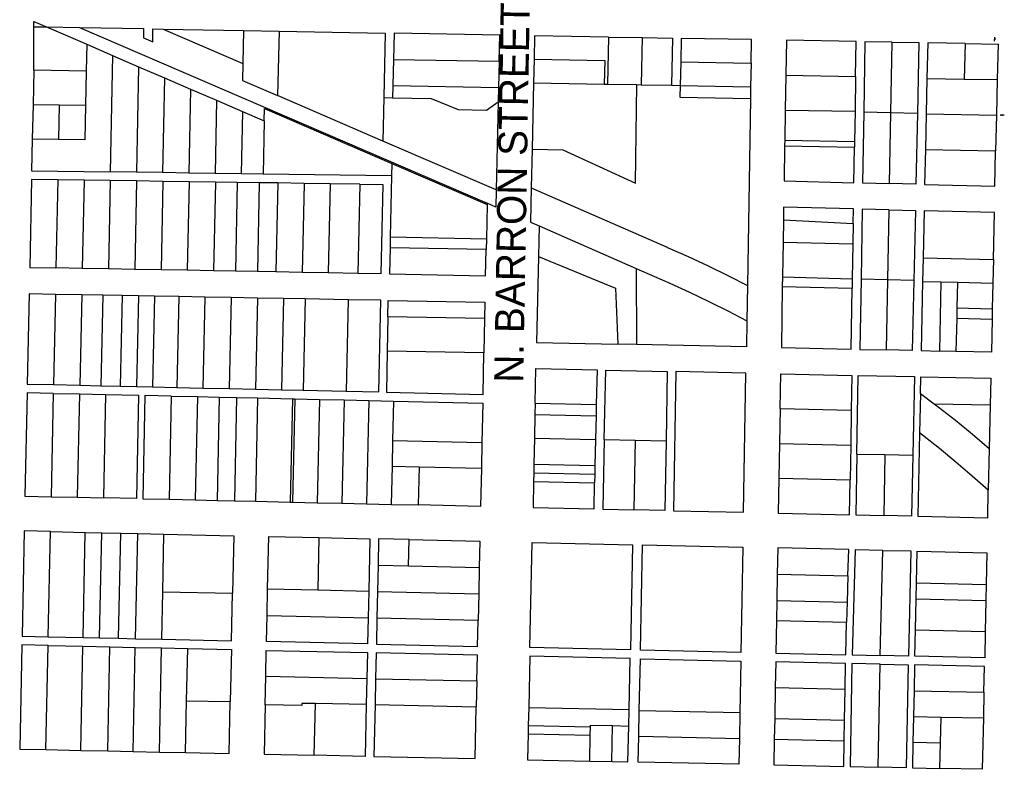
# Model space of a CAD drawing. Header units: feet. Extents: x 1348695 to 1391571, y 443146 to 661817.
# Tile 23 of 58: x 1366902 to 1368763, y 643270 to 644688. Entities that reach past the tile are written whole.
import ezdxf
from ezdxf.enums import TextEntityAlignment as Align

# ---------------------------------------------------------------- set-up
doc = ezdxf.new("R2010")
doc.units = ezdxf.units.FT
doc.header["$MEASUREMENT"] = 0
doc.layers.add('eatpar', color=32, linetype='Continuous')
doc.layers.add('MOT-PHASE 2', color=5, linetype='Continuous')
doc.styles.add('Slanted-Normal', font='font31.shx', dxfattribs={"height": 0.14})

msp = doc.modelspace()

# ---------------------------------------------------------------- linework, layer by layer
at = {"layer": 'eatpar'}
for p, q in [((1366929, 644674.6875), (1366952.875, 644674.25)), ((1366929, 644592.1875), (1366929, 644674.6875)), ((1366952.875, 644674.25), (1367015.5, 644673.125)), ((1366952.875, 644674.25), (1367029, 644641.375)), ((1367015.5, 644673.125), (1367785.625, 644340.625)), ((1367173.5, 644670.25), (1367325.5, 644667.5625)), ((1367173.5, 644670.25), (1367324.125, 644605.25)), ((1367325.5, 644667.5625), (1367324.125, 644605.25)), ((1367325.5, 644667.5625), (1367392.5, 644666.375)), ((1367392.5, 644666.375), (1367389.75, 644544.25)), ((1367029, 644641.375), (1367028, 644590.6875)), ((1367029, 644641.375), (1367078, 644620.25)), ((1368014.875, 644655.125), (1368013, 644566.0625)), ((1368014.875, 644655.125), (1368078.5, 644654)), ((1368078.5, 644654), (1368076.5, 644564.9375)), ((1368550.625, 644645.4375), (1368548.125, 644511.625)), ((1368688.75, 644642.9375), (1368687.25, 644575.75)), ((1367078, 644620.25), (1367073.5, 644400)), ((1367078, 644620.25), (1367127.125, 644599.0625)), ((1367608.625, 644612.9375), (1367607.5, 644563.4375)), ((1367608.625, 644612.9375), (1367808.25, 644609.3125)), ((1367808.25, 644609.3125), (1367807.125, 644559.875)), ((1367874.375, 644613.0625), (1367873.375, 644568.625)), ((1368151.5, 644608.0625), (1368150.625, 644563.625)), ((1368151.5, 644608.0625), (1368284.375, 644605.6875)), ((1368284.375, 644605.6875), (1368283.625, 644561.1875)), ((1366929, 644592.1875), (1366927.625, 644527.0625)), ((1367028, 644590.6875), (1366929, 644592.1875)), ((1367028, 644590.6875), (1367026.625, 644525.6875)), ((1367127.125, 644599.0625), (1367123, 644399.3125)), ((1367127.125, 644599.0625), (1367176.25, 644577.875)), ((1367176.25, 644577.875), (1367172.5, 644398.625)), ((1367176.25, 644577.875), (1367225.25, 644556.6875)), ((1367873.375, 644568.625), (1367870.5, 644442.8125)), ((1367873.375, 644568.625), (1368007, 644566.1875)), ((1368007, 644566.1875), (1368013, 644566.0625)), ((1368013, 644566.0625), (1368068.375, 644565.0625)), ((1368068.375, 644565.0625), (1368076.5, 644564.9375)), ((1368076.5, 644564.9375), (1368134.125, 644563.875)), ((1368350, 644583.0625), (1368348.875, 644517.0625)), ((1368350, 644583.0625), (1368482, 644580.6875)), ((1368482, 644580.6875), (1368480.875, 644514.6875)), ((1368616.75, 644577), (1368615.25, 644509.75)), ((1368616.75, 644577), (1368687.25, 644575.75)), ((1368687.25, 644575.75), (1368749.625, 644574.625)), ((1368749.625, 644574.625), (1368748.125, 644507.375)), ((1367225.25, 644556.6875), (1367222, 644397.9375)), ((1367225.25, 644556.6875), (1367274.375, 644535.5)), ((1367607.5, 644563.4375), (1367607, 644540.1875)), ((1367607.5, 644563.4375), (1367807.125, 644559.875)), ((1367807.125, 644559.875), (1367806.5, 644532.4375)), ((1368134.125, 644563.875), (1368150.625, 644563.625)), ((1368150.625, 644563.625), (1368283.625, 644561.1875)), ((1368283.625, 644561.1875), (1368283.25, 644539.1875)), ((1367274.375, 644535.5), (1367271.5, 644397.1875)), ((1367274.375, 644535.5), (1367323.375, 644514.3125)), ((1367588.625, 644458.375), (1367389.75, 644544.25)), ((1367590.5, 644540.5), (1367588.625, 644458.375)), ((1367590.5, 644540.5), (1367607, 644540.1875)), ((1367806.5, 644532.4375), (1367802.75, 644365.9375)), ((1368283.25, 644539.1875), (1368277.5, 644185.5)), ((1366927.625, 644527.0625), (1366926.25, 644462.0625)), ((1366977.125, 644526.375), (1366927.625, 644527.0625)), ((1366977.125, 644526.375), (1366975.75, 644461.375)), ((1367026.625, 644525.6875), (1366977.125, 644526.375)), ((1367323.375, 644514.3125), (1367321, 644396.5)), ((1367323.375, 644514.3125), (1367364.375, 644496.625)), ((1368348.875, 644517.0625), (1368348, 644460.0625)), ((1368348.875, 644517.0625), (1368480.875, 644514.6875)), ((1368480.875, 644514.6875), (1368480, 644457.6875)), ((1368548.125, 644511.625), (1368497.375, 644512.75)), ((1368548.125, 644511.625), (1368545.625, 644377.875)), ((1368598.875, 644510.5625), (1368548.125, 644511.625)), ((1368615.25, 644509.75), (1368613.75, 644442.5625)), ((1368615.25, 644509.75), (1368748.125, 644507.375)), ((1367364.375, 644496.625), (1367362.25, 644395.9375)), ((1368748.125, 644507.375), (1368746.625, 644440.125)), ((1366975.75, 644461.375), (1366926.25, 644462.0625)), ((1367802.75, 644365.9375), (1367588.625, 644458.375)), ((1368348, 644460.0625), (1368347.875, 644449.0625)), ((1368348, 644460.0625), (1368480, 644457.6875)), ((1368480, 644457.6875), (1368479.875, 644446.6875)), ((1367870.5, 644442.8125), (1367868.875, 644369.9375)), ((1368347.875, 644449.0625), (1368479.875, 644446.6875)), ((1368613.75, 644442.5625), (1368746.625, 644440.125)), ((1367123, 644399.3125), (1367073.5, 644400)), ((1367172.5, 644398.625), (1367123, 644399.3125)), ((1367222, 644397.9375), (1367172.5, 644398.625)), ((1367271.5, 644397.1875), (1367222, 644397.9375)), ((1367605.75, 644416), (1367605.25, 644392.5625)), ((1367605.75, 644416), (1367785.625, 644338.3125)), ((1366974.375, 644384.9375), (1366970.875, 644218.5)), ((1367024, 644384.25), (1366974.375, 644384.9375)), ((1367024, 644384.25), (1367020.5, 644217.625)), ((1367073.625, 644383.5625), (1367024, 644384.25)), ((1367073.625, 644383.5625), (1367070.125, 644216.6875)), ((1367123.375, 644382.875), (1367073.625, 644383.5625)), ((1367123.375, 644382.875), (1367119.875, 644215.75)), ((1367173, 644382.1875), (1367123.375, 644382.875)), ((1367173, 644382.1875), (1367169.5, 644214.875)), ((1367222.75, 644381.5), (1367173, 644382.1875)), ((1367222.75, 644381.5), (1367219.125, 644213.9375)), ((1367272.375, 644380.8125), (1367222.75, 644381.5)), ((1367272.375, 644380.8125), (1367268.75, 644213.0625)), ((1367321, 644396.5), (1367271.5, 644397.1875)), ((1367313.625, 644380.25), (1367272.375, 644380.8125)), ((1367313.625, 644380.25), (1367310.125, 644212.3125)), ((1367355.125, 644379.625), (1367313.625, 644380.25)), ((1367362.25, 644395.9375), (1367321, 644396.5)), ((1367355.125, 644379.625), (1367351.5, 644211.5625)), ((1367390, 644379.125), (1367355.125, 644379.625)), ((1367605.25, 644392.5625), (1367362.25, 644395.9375)), ((1367390, 644379.125), (1367386.375, 644210.9375)), ((1367439.625, 644378.4375), (1367390, 644379.125)), ((1367605.25, 644392.5625), (1367602.75, 644276.5)), ((1367439.625, 644378.4375), (1367436, 644210)), ((1367489.125, 644377.75), (1367439.625, 644378.4375)), ((1367489.125, 644377.75), (1367485.5, 644209.125)), ((1367545.25, 644376.9375), (1367489.125, 644377.75)), ((1367545.25, 644376.9375), (1367541.625, 644208.125)), ((1367785.625, 644338.3125), (1367784.25, 644273.125)), ((1367785.625, 644340.625), (1367785.625, 644338.3125)), ((1368544.625, 644328.4375), (1368542.125, 644195.9375)), ((1368345.625, 644309.4375), (1368344.875, 644267.375)), ((1368345.625, 644309.4375), (1368477.375, 644302.1875)), ((1367883.75, 644297.9375), (1367882.5, 644240.25)), ((1367883.75, 644297.9375), (1368067, 644217.6875)), ((1368477.375, 644302.1875), (1368476.75, 644264.0625)), ((1367602.75, 644276.5), (1367602.375, 644256.5)), ((1367784.25, 644273.125), (1367602.75, 644276.5)), ((1367784.25, 644273.125), (1367783.875, 644253.125)), ((1368344.875, 644267.375), (1368343.75, 644201.375)), ((1368344.875, 644267.375), (1368476.75, 644264.0625)), ((1367783.875, 644253.125), (1367602.375, 644256.5)), ((1368476.75, 644264.0625), (1368475.75, 644198.0625)), ((1368609.5, 644237.8125), (1368608.5, 644192.9375)), ((1368609.5, 644237.8125), (1368742.375, 644234.5)), ((1368742.375, 644234.5), (1368741.375, 644189.625)), ((1367020.5, 644217.625), (1366970.875, 644218.5)), ((1367070.125, 644216.6875), (1367020.5, 644217.625)), ((1367119.875, 644215.75), (1367070.125, 644216.6875)), ((1367169.5, 644214.875), (1367119.875, 644215.75)), ((1367219.125, 644213.9375), (1367169.5, 644214.875)), ((1367268.75, 644213.0625), (1367219.125, 644213.9375)), ((1367310.125, 644212.3125), (1367268.75, 644213.0625)), ((1367351.5, 644211.5625), (1367310.125, 644212.3125)), ((1367386.375, 644210.9375), (1367351.5, 644211.5625)), ((1368067, 644217.6875), (1368068, 644073.625)), ((1367436, 644210), (1367386.375, 644210.9375)), ((1367485.5, 644209.125), (1367436, 644210)), ((1367541.625, 644208.125), (1367485.5, 644209.125)), ((1368343.75, 644201.375), (1368343.5, 644183.375)), ((1368343.75, 644201.375), (1368475.75, 644198.0625)), ((1368475.75, 644198.0625), (1368475.5, 644180.0625)), ((1368542.125, 644195.9375), (1368492.25, 644197.0625)), ((1368542.125, 644195.9375), (1368539.625, 644063.4375)), ((1368592, 644194.75), (1368542.125, 644195.9375)), ((1368608.5, 644192.9375), (1368643.125, 644192.0625)), ((1368277.5, 644185.5), (1368276.375, 644118.3125)), ((1368343.5, 644183.375), (1368475.5, 644180.0625)), ((1368643.125, 644192.0625), (1368640.375, 644061.3125)), ((1368643.125, 644192.0625), (1368674.375, 644191.3125)), ((1368674.375, 644191.3125), (1368673.375, 644142.875)), ((1368674.375, 644191.3125), (1368741.375, 644189.625)), ((1368741.375, 644189.625), (1368740.25, 644141.1875)), ((1366970, 644168.5), (1366966.375, 643997.6875)), ((1367019.5, 644167.625), (1366970, 644168.5)), ((1367019.5, 644167.625), (1367015.875, 643996.5625)), ((1367059.5, 644166.875), (1367019.5, 644167.625)), ((1367059.5, 644166.875), (1367055.875, 643995.625)), ((1367096, 644166.1875), (1367059.5, 644166.875)), ((1367096, 644166.1875), (1367092.375, 643994.8125)), ((1367126.875, 644165.625), (1367096, 644166.1875)), ((1367126.875, 644165.625), (1367123.125, 643994.125)), ((1367157, 644165.0625), (1367126.875, 644165.625)), ((1367157, 644165.0625), (1367153.25, 643993.4375)), ((1367203, 644164.25), (1367157, 644165.0625)), ((1367203, 644164.25), (1367199.25, 643992.4375)), ((1367252.5, 644163.3125), (1367203, 644164.25)), ((1367252.5, 644163.3125), (1367248.75, 643991.3125)), ((1367302, 644162.4375), (1367252.5, 644163.3125)), ((1367302, 644162.4375), (1367298.25, 643990.1875)), ((1367351.5, 644161.5), (1367302, 644162.4375)), ((1367351.5, 644161.5), (1367347.75, 643989.0625)), ((1367401, 644160.625), (1367351.5, 644161.5)), ((1367401, 644160.625), (1367397.25, 643987.9375)), ((1367442, 644159.875), (1367401, 644160.625)), ((1367442, 644159.875), (1367438.25, 643987)), ((1367522.875, 644158.375), (1367442, 644159.875)), ((1367522.875, 644158.375), (1367519.25, 643985.1875)), ((1368673.375, 644142.875), (1368673, 644123.4375)), ((1368673.375, 644142.875), (1368740.25, 644141.1875)), ((1368740.25, 644141.1875), (1368739.875, 644121.75)), ((1367598.25, 644125.9375), (1367596.875, 644061.1875)), ((1367781, 644122.5625), (1367598.25, 644125.9375)), ((1367781, 644122.5625), (1367779.625, 644057.8125)), ((1368673, 644123.4375), (1368671.625, 644060.625)), ((1368673, 644123.4375), (1368739.875, 644121.75)), ((1368068, 644073.625), (1368032.75, 644074.375)), ((1367779.625, 644057.8125), (1367596.875, 644061.1875)), ((1368671.625, 644060.625), (1368640.375, 644061.3125)), ((1366966.375, 643997.6875), (1367015.875, 643996.5625)), ((1367015.875, 643996.5625), (1367055.875, 643995.625)), ((1367055.875, 643995.625), (1367092.375, 643994.8125)), ((1367092.375, 643994.8125), (1367123.125, 643994.125)), ((1367123.125, 643994.125), (1367153.25, 643993.4375)), ((1367153.25, 643993.4375), (1367199.25, 643992.4375)), ((1367199.25, 643992.4375), (1367248.75, 643991.3125)), ((1367248.75, 643991.3125), (1367298.25, 643990.1875)), ((1367298.25, 643990.1875), (1367347.75, 643989.0625)), ((1367347.75, 643989.0625), (1367397.25, 643987.9375)), ((1366965.875, 643981.25), (1366961.75, 643785.8125)), ((1366965.875, 643981.25), (1367015.25, 643980.125)), ((1367015.25, 643980.125), (1367011.25, 643784.6875)), ((1367015.25, 643980.125), (1367064.75, 643979)), ((1367064.75, 643979), (1367060.75, 643783.5625)), ((1367188.625, 643976.1875), (1367184.625, 643780.8125)), ((1367188.625, 643976.1875), (1367238.125, 643975.0625)), ((1367238.125, 643975.0625), (1367234.125, 643779.6875)), ((1367238.125, 643975.0625), (1367279.375, 643974.125)), ((1367279.375, 643974.125), (1367275.375, 643778.75)), ((1367279.375, 643974.125), (1367312.375, 643973.375)), ((1367312.375, 643973.375), (1367308.375, 643778)), ((1367312.375, 643973.375), (1367351.875, 643972.5)), ((1367351.875, 643972.5), (1367347.75, 643777.125)), ((1367351.875, 643972.5), (1367417.875, 643971)), ((1367397.25, 643987.9375), (1367438.25, 643987)), ((1367417.875, 643971), (1367413.75, 643775.625)), ((1367417.875, 643971), (1367422.25, 643970.875)), ((1367422.25, 643970.875), (1367418.125, 643775.5)), ((1367422.25, 643970.875), (1367468.875, 643969.8125)), ((1367438.25, 643987), (1367519.25, 643985.1875)), ((1367468.875, 643969.8125), (1367464.625, 643774.4375)), ((1367468.875, 643969.8125), (1367515.5, 643968.75)), ((1368604.625, 643980.5625), (1368603, 643906.4375)), ((1368630.625, 643960.9375), (1368604.625, 643980.5625)), ((1367515.5, 643968.75), (1367511.25, 643773.4375)), ((1367515.5, 643968.75), (1367562, 643967.6875)), ((1367562, 643967.6875), (1367557.875, 643772.375)), ((1367562, 643967.6875), (1367608.625, 643966.6875)), ((1367608.625, 643966.6875), (1367607, 643892.0625)), ((1367876.625, 643962.4375), (1367876.125, 643941.5625)), ((1367876.625, 643962.4375), (1367992, 643959.875)), ((1367992, 643959.875), (1367991.5, 643939)), ((1368339.375, 643952.375), (1368338.25, 643886.5)), ((1368339.375, 643952.375), (1368473.875, 643949.3125)), ((1368736.25, 643958.6875), (1368630.625, 643960.9375)), ((1368736.25, 643958.6875), (1368734.5, 643876.5625)), ((1367876.125, 643941.5625), (1367875.125, 643896.75)), ((1367876.125, 643941.5625), (1367991.5, 643939)), ((1367991.5, 643939), (1367990.5, 643894.125)), ((1368473.875, 643949.3125), (1368472.75, 643883.5)), ((1367875.125, 643896.75), (1367874.125, 643847.375)), ((1367875.125, 643896.75), (1367990.5, 643894.125)), ((1367607, 643892.0625), (1367606, 643843.4375)), ((1367607, 643892.0625), (1367775.875, 643888.25)), ((1367775.875, 643888.25), (1367774.875, 643839.625)), ((1367990.5, 643894.125), (1367989.5, 643844.75)), ((1368007.125, 643893.8125), (1368065.375, 643892.5625)), ((1368065.375, 643892.5625), (1368062.875, 643760.9375)), ((1368065.375, 643892.5625), (1368123.75, 643891.25)), ((1368338.25, 643886.5), (1368337.125, 643820.6875)), ((1368338.25, 643886.5), (1368472.75, 643883.5)), ((1368472.75, 643883.5), (1368471.625, 643817.625)), ((1368734.5, 643876.5625), (1368732.75, 643798.125)), ((1368484.375, 643866.5), (1368537.5, 643865.3125)), ((1368537.5, 643865.3125), (1368535, 643750.3125)), ((1368537.5, 643865.3125), (1368590.125, 643864.125)), ((1367606, 643843.4375), (1367604.5, 643771.3125)), ((1367606, 643843.4375), (1367657.25, 643842.25)), ((1367657.25, 643842.25), (1367655.625, 643770.1875)), ((1367657.25, 643842.25), (1367774.875, 643839.625)), ((1367874.125, 643847.375), (1367873.75, 643831)), ((1367874.125, 643847.375), (1367989.5, 643844.75)), ((1367989.5, 643844.75), (1367989.125, 643828.375)), ((1367873.75, 643831), (1367873.375, 643814.625)), ((1367873.75, 643831), (1367989.125, 643828.375)), ((1367989.125, 643828.375), (1367988.75, 643812)), ((1367873.375, 643814.625), (1367988.75, 643812)), ((1368337.125, 643820.6875), (1368471.625, 643817.625)), ((1366961.75, 643785.8125), (1367011.25, 643784.6875)), ((1367011.25, 643784.6875), (1367060.75, 643783.5625)), ((1367184.625, 643780.8125), (1367234.125, 643779.6875)), ((1367234.125, 643779.6875), (1367275.375, 643778.75)), ((1367275.375, 643778.75), (1367308.375, 643778)), ((1367308.375, 643778), (1367347.75, 643777.125)), ((1367347.75, 643777.125), (1367413.75, 643775.625)), ((1367413.75, 643775.625), (1367418.125, 643775.5)), ((1367418.125, 643775.5), (1367464.625, 643774.4375)), ((1367464.625, 643774.4375), (1367511.25, 643773.4375)), ((1367511.25, 643773.4375), (1367557.875, 643772.375)), ((1367557.875, 643772.375), (1367604.5, 643771.3125)), ((1367604.5, 643771.3125), (1367655.625, 643770.1875)), ((1366956.25, 643521), (1366960.375, 643719.8125)), ((1366960.375, 643719.8125), (1367026.375, 643718.3125)), ((1367022.25, 643519.5), (1367026.375, 643718.3125)), ((1367026.375, 643718.3125), (1367057.375, 643717.625)), ((1367053.25, 643518.8125), (1367057.375, 643717.625)), ((1367057.375, 643717.625), (1367093.375, 643716.8125)), ((1367089.25, 643518), (1367093.375, 643716.8125)), ((1367093.375, 643716.8125), (1367125.375, 643716.0625)), ((1367121.25, 643517.25), (1367125.375, 643716.0625)), ((1367125.375, 643716.0625), (1367174.875, 643714.9375)), ((1367172.625, 643606.125), (1367174.875, 643714.9375)), ((1367467.625, 643708.375), (1367465.625, 643609.5)), ((1367637.125, 643654.875), (1367638.125, 643704.5625)), ((1368528.625, 643485.5), (1368533.625, 643684.3125)), ((1367579.625, 643656.1875), (1367578.5, 643606.4375)), ((1367579.625, 643656.1875), (1367637.125, 643654.875)), ((1367637.125, 643654.875), (1367770.875, 643651.8125)), ((1367770.875, 643651.8125), (1367769.75, 643602.125)), ((1368333.875, 643639.125), (1368333, 643589.375)), ((1368333.875, 643639.125), (1368467.5, 643636.125)), ((1368467.5, 643636.125), (1368466.125, 643586.375)), ((1368596.25, 643592.5), (1368596.875, 643622.625)), ((1368596.875, 643622.625), (1368728.875, 643619.625)), ((1368728.875, 643619.625), (1368728.25, 643589.5)), ((1367170.75, 643516.125), (1367172.625, 643606.125)), ((1367172.625, 643606.125), (1367304.625, 643603.125)), ((1367369.75, 643561.1875), (1367370.875, 643611.6875)), ((1367370.875, 643611.6875), (1367465.625, 643609.5)), ((1367465.625, 643609.5), (1367562, 643607.25)), ((1367562, 643607.25), (1367560.875, 643556.875)), ((1367578.5, 643606.4375), (1367577.5, 643556.75)), ((1367578.5, 643606.4375), (1367769.75, 643602.125)), ((1367769.75, 643602.125), (1367768.625, 643552.375)), ((1368333, 643589.375), (1368332.375, 643551.75)), ((1368333, 643589.375), (1368466.125, 643586.375)), ((1368466.125, 643586.375), (1368465, 643548.75)), ((1368595, 643533.75), (1368596.25, 643592.5)), ((1368596.25, 643592.5), (1368728.25, 643589.5)), ((1368728.25, 643589.5), (1368727, 643530.75)), ((1367369.75, 643561.1875), (1367560.875, 643556.875)), ((1367577.5, 643556.75), (1367768.625, 643552.375)), ((1368332.375, 643551.75), (1368465, 643548.75)), ((1368595, 643533.75), (1368727, 643530.75)), ((1366951.875, 643307.375), (1366956, 643504.5)), ((1366956, 643504.5), (1367022, 643503)), ((1366956.25, 643521), (1367022.25, 643519.5)), ((1367022.25, 643519.5), (1367053.25, 643518.8125)), ((1367053.25, 643518.8125), (1367089.25, 643518)), ((1367089.25, 643518), (1367121.25, 643517.25)), ((1367121.25, 643517.25), (1367170.75, 643516.125)), ((1367017.875, 643306), (1367022, 643503)), ((1367022, 643503), (1367073, 643501.875)), ((1367068.875, 643304.9375), (1367073, 643501.875)), ((1367073, 643501.875), (1367120.875, 643500.8125)), ((1367116.875, 643303.9375), (1367120.875, 643500.8125)), ((1367120.875, 643500.8125), (1367170.375, 643499.6875)), ((1367166.375, 643302.875), (1367170.375, 643499.6875)), ((1367170.375, 643499.6875), (1367219.875, 643498.5625)), ((1367217.875, 643399.5625), (1367219.875, 643498.5625)), ((1368524.375, 643274.3125), (1368528.25, 643469)), ((1367366.25, 643392.1875), (1367367.375, 643446.125)), ((1367367.375, 643446.125), (1367558.375, 643441.8125)), ((1367558.375, 643441.8125), (1367557.375, 643392.8125)), ((1367575, 643441.5625), (1367573.875, 643392.5625)), ((1367575, 643441.5625), (1367766.25, 643437.25)), ((1367766.25, 643437.25), (1367765.25, 643388.25)), ((1368330.125, 643424.6875), (1368329.125, 643366.0625)), ((1368330.125, 643424.6875), (1368462, 643421.6875)), ((1368461, 643363.0625), (1368462, 643421.6875)), ((1368592.5, 643418.875), (1368591.5, 643370.3125)), ((1368592.5, 643418.875), (1368724.375, 643415.9375)), ((1368724.375, 643415.9375), (1368723.375, 643367.3125)), ((1367215.875, 643301.875), (1367217.875, 643399.5625)), ((1367217.875, 643399.5625), (1367300.375, 643398.375)), ((1367459.125, 643296.75), (1367461.125, 643394.5)), ((1367557.375, 643392.8125), (1367461.125, 643394.5)), ((1367573.875, 643392.5625), (1367765.25, 643388.25)), ((1367864.25, 643387.3125), (1367863.5, 643352.9375)), ((1367864.25, 643387.3125), (1368053.875, 643383.0625)), ((1368053.25, 643352.125), (1368053.875, 643383.0625)), ((1368072.125, 643332.625), (1368073.125, 643381.5)), ((1368073.125, 643381.5), (1368263.25, 643377.375)), ((1368263.25, 643377.375), (1368262.375, 643328.5625)), ((1368329.125, 643366.0625), (1368328.375, 643327.125)), ((1368329.125, 643366.0625), (1368461, 643363.0625)), ((1368460.375, 643324.125), (1368461, 643363.0625)), ((1368591.5, 643370.3125), (1368590.375, 643321.5)), ((1368591.5, 643370.3125), (1368643.375, 643369.125)), ((1368642.25, 643320.375), (1368643.375, 643369.125)), ((1368643.375, 643369.125), (1368723.375, 643367.3125)), ((1367863.5, 643352.9375), (1367863.125, 643337.3125)), ((1367863.125, 643337.3125), (1367980.5, 643334.875)), ((1367863.5, 643352.9375), (1367980.875, 643350.5)), ((1367980.5, 643334.875), (1367980.875, 643350.5)), ((1368021.125, 643284.875), (1368022.625, 643352.8125)), ((1368022.625, 643352.8125), (1368053.25, 643352.125)), ((1367979.5, 643285.75), (1367980.5, 643334.875)), ((1368072.125, 643332.625), (1368262.375, 643328.5625)), ((1368328.375, 643327.125), (1368460.375, 643324.125)), ((1368590.375, 643321.5), (1368642.25, 643320.375)), ((1368641.25, 643271.875), (1368642.25, 643320.375)), ((1366951.875, 643307.375), (1367017.875, 643306)), ((1367017.875, 643306), (1367068.875, 643304.9375)), ((1367068.875, 643304.9375), (1367116.875, 643303.9375)), ((1367116.875, 643303.9375), (1367166.375, 643302.875)), ((1367166.375, 643302.875), (1367215.875, 643301.875)), ((1367979.5, 643285.75), (1368021.125, 643284.875))]:
    msp.add_line(p, q, dxfattribs=at)
for points in [[(1366929, 644674.6875), (1366929, 644684.625), (1366952.875, 644674.25)], [(1367015.5, 644673.125), (1367136.375, 644671), (1367136.25, 644653.6875), (1367154.125, 644646), (1367154.25, 644670.625), (1367173.5, 644670.25)], [(1367392.5, 644666.375), (1367593.25, 644662.75), (1367590.5, 644540.5)], [(1367808.25, 644609.3125), (1367809.375, 644658.8125), (1367609.75, 644662.4375), (1367608.625, 644612.9375)], [(1368014.875, 644655.125), (1367875.375, 644657.625), (1367874.375, 644613.0625)], [(1368078.5, 644654), (1368136, 644652.9375), (1368134.125, 644563.875)], [(1368284.375, 644605.6875), (1368285.125, 644650.25), (1368152.5, 644652.625), (1368151.5, 644608.0625)], [(1368482, 644580.6875), (1368483.125, 644646.6875), (1368351.125, 644649.0625), (1368350, 644583.0625)], [(1368550.625, 644645.4375), (1368499.625, 644646.375), (1368497.375, 644512.75)], [(1368550.625, 644645.4375), (1368601.75, 644644.5), (1368598.875, 644510.5625)], [(1368688.75, 644642.9375), (1368618.25, 644644.25), (1368616.75, 644577)], [(1368688.75, 644642.9375), (1368751.125, 644641.8125), (1368749.625, 644574.625)], [(1367324.125, 644605.25), (1367323.375, 644572.9375), (1367389.75, 644544.25)], [(1367874.375, 644613.0625), (1368008, 644610.6875), (1368007, 644566.1875)], [(1367870.5, 644442.8125), (1367928.625, 644441.75), (1368065.875, 644379.0625), (1368068.375, 644565.0625)], [(1368150.625, 644563.625), (1368150.125, 644541.625), (1368283.25, 644539.1875)], [(1367607, 644540.1875), (1367680.125, 644538.875), (1367730.875, 644518.125), (1367784.625, 644517.125), (1367806.5, 644532.4375)], [(1367026.625, 644525.6875), (1367025.25, 644460.6875), (1366975.75, 644461.375)], [(1367364.375, 644496.625), (1367364.875, 644520), (1367605.75, 644416)], [(1368497.375, 644512.75), (1368495.25, 644379.1875), (1368545.625, 644377.875)], [(1368598.875, 644510.5625), (1368595.875, 644376.625), (1368545.625, 644377.875)], [(1366926.25, 644462.0625), (1366925, 644402.0625), (1367073.5, 644400)], [(1368347.875, 644449.0625), (1368346.75, 644382.875), (1368478.75, 644379.5625), (1368479.875, 644446.6875)], [(1368613.75, 644442.5625), (1368612.375, 644376.25), (1368745.25, 644372.9375), (1368746.625, 644440.125)], [(1366974.375, 644384.9375), (1366924.625, 644385.625), (1366921.25, 644219.4375), (1366970.875, 644218.5)], [(1367545.25, 644376.9375), (1367588.375, 644376.3125), (1367584.75, 644207.3125), (1367541.625, 644208.125)], [(1367802.75, 644365.9375), (1367802, 644333.5625), (1367785.625, 644340.625)], [(1367868.875, 644369.9375), (1367867.375, 644305.125), (1367883.75, 644297.9375)], [(1367868.875, 644369.9375), (1368125.875, 644257.5), (1368127.5, 644256.75), (1368165.5, 644239.9375), (1368203.125, 644222.4375), (1368240.5, 644204.25), (1368277.5, 644185.5)], [(1368477.375, 644302.1875), (1368477.875, 644330.0625), (1368346, 644333.375), (1368345.625, 644309.4375)], [(1368544.625, 644328.4375), (1368494.375, 644329.6875), (1368492.25, 644197.0625)], [(1368544.625, 644328.4375), (1368594.875, 644327.1875), (1368592, 644194.75)], [(1368742.375, 644234.5), (1368744.25, 644323.4375), (1368611.375, 644326.75), (1368609.5, 644237.8125)], [(1367602.375, 644256.5), (1367601.25, 644207), (1367782.75, 644203.6875), (1367783.875, 644253.125)], [(1367882.5, 644240.25), (1367879, 644077.6875), (1368032.75, 644074.375)], [(1367882.5, 644240.25), (1368028.25, 644180.0625), (1368032.75, 644074.375)], [(1368067, 644217.6875), (1368102, 644202.375), (1368131.125, 644189.625), (1368167.875, 644172.6875), (1368204.375, 644155.1875), (1368240.625, 644137), (1368276.375, 644118.3125)], [(1368492.25, 644197.0625), (1368490.125, 644064.5), (1368539.625, 644063.4375)], [(1368592, 644194.75), (1368589.125, 644062.375), (1368539.625, 644063.4375)], [(1368608.5, 644192.9375), (1368605.625, 644062.0625), (1368640.375, 644061.3125)], [(1368343.5, 644183.375), (1368341.625, 644067.6875), (1368473.625, 644064.875), (1368475.5, 644180.0625)], [(1366970, 644168.5), (1366920.25, 644169.4375), (1366916.625, 643998.8125), (1366966.375, 643997.6875)], [(1367519.25, 643985.1875), (1367581.25, 643983.8125), (1367584.875, 644157.25), (1367522.875, 644158.375)], [(1367598.25, 644125.9375), (1367598.875, 644157), (1367781.625, 644153.6875), (1367781, 644122.5625)], [(1368739.875, 644121.75), (1368738.5, 644059.1875), (1368671.625, 644060.625)], [(1368276.375, 644118.3125), (1368275.625, 644069.125), (1368068, 644073.625)], [(1367596.875, 644061.1875), (1367595.25, 643983.5), (1367777.875, 643979.375), (1367779.625, 644057.8125)], [(1367876.625, 643962.4375), (1367878, 644028.1875), (1367993.5, 644025.6875), (1367992, 643959.875)], [(1368007.125, 643893.8125), (1368010, 644025.375), (1368126, 644022.875), (1368123.75, 643891.25)], [(1368274.5, 644019.625), (1368142.5, 644022.5), (1368137.875, 643759.3125), (1368269.875, 643756.3125), (1368274.5, 644019.625)], [(1368339.375, 643952.375), (1368340.5, 644018.25), (1368475, 644015.3125), (1368473.875, 643949.3125)], [(1368484.375, 643866.5), (1368487, 644015.0625), (1368593.375, 644012.8125), (1368590.125, 643864.125)], [(1368604.625, 643980.5625), (1368605.375, 644012.5), (1368737.375, 644009.6875), (1368736.25, 643958.6875)], [(1366965.875, 643981.25), (1366916.375, 643982.375), (1366912.25, 643786.9375), (1366961.75, 643785.8125)], [(1367064.75, 643979), (1367127.125, 643977.5625), (1367123.125, 643782.1875), (1367060.75, 643783.5625)], [(1367188.625, 643976.1875), (1367139.125, 643977.3125), (1367135.125, 643781.9375), (1367184.625, 643780.8125)], [(1367608.625, 643966.6875), (1367777.5, 643962.9375), (1367775.875, 643888.25)], [(1368734.5, 643876.5625), (1368702.75, 643903.375), (1368670.625, 643929.625), (1368638, 643955.3125), (1368630.625, 643960.9375)], [(1368603, 643906.4375), (1368599.625, 643748.875), (1368731.625, 643745.875), (1368732.75, 643798.125)], [(1368732.75, 643798.125), (1368702.5, 643824.9375), (1368671.625, 643851.1875), (1368640.375, 643876.9375), (1368608.625, 643902.125), (1368603, 643906.4375)], [(1368007.125, 643893.8125), (1368004.25, 643762.3125), (1368062.875, 643760.9375)], [(1368123.75, 643891.25), (1368121.375, 643759.625), (1368062.875, 643760.9375)], [(1368484.375, 643866.5), (1368482.375, 643751.5), (1368535, 643750.3125)], [(1368590.125, 643864.125), (1368587.625, 643749.125), (1368535, 643750.3125)], [(1367774.875, 643839.625), (1367773.375, 643767.5), (1367655.625, 643770.1875)], [(1367873.375, 643814.625), (1367872.375, 643765.25), (1367987.75, 643762.6875), (1367988.75, 643812)], [(1368337.125, 643820.6875), (1368335.875, 643754.8125), (1368470.375, 643751.75), (1368471.625, 643817.625)], [(1366960.375, 643719.8125), (1366910.875, 643720.9375), (1366906.875, 643522.125), (1366956.25, 643521)], [(1367174.875, 643714.9375), (1367306.875, 643712), (1367304.625, 643603.125)], [(1367370.875, 643611.6875), (1367372.875, 643710.5625), (1367467.625, 643708.375)], [(1367467.625, 643708.375), (1367564.125, 643706.1875), (1367562, 643607.25)], [(1367638.125, 643704.5625), (1367580.625, 643705.875), (1367579.625, 643656.1875)], [(1367638.125, 643704.5625), (1367771.875, 643701.5), (1367770.875, 643651.8125)], [(1367870.875, 643699.3125), (1368060.625, 643695), (1368056.375, 643496.125), (1367866.625, 643500.4375), (1367870.875, 643699.3125)], [(1368079, 643694.625), (1368268.75, 643690.3125), (1368265.25, 643491.4375), (1368075.5, 643495.6875), (1368079, 643694.625)], [(1368467.5, 643636.125), (1368468.875, 643685.8125), (1368334.75, 643688.8125), (1368333.875, 643639.125)], [(1368533.625, 643684.3125), (1368480.875, 643685.5), (1368475.25, 643486.6875), (1368528.625, 643485.5)], [(1368533.625, 643684.3125), (1368586.25, 643683.125), (1368581.875, 643484.3125), (1368528.625, 643485.5)], [(1368596.875, 643622.625), (1368598.25, 643682.875), (1368730.25, 643679.875), (1368728.875, 643619.625)], [(1367170.75, 643516.125), (1367302.75, 643513.1875), (1367304.625, 643603.125)], [(1367560.875, 643556.875), (1367559.875, 643507.375), (1367368.75, 643511.6875), (1367369.75, 643561.1875)], [(1367577.5, 643556.75), (1367576.375, 643507), (1367767.625, 643502.6875), (1367768.625, 643552.375)], [(1368332.375, 643551.75), (1368331.25, 643489.9375), (1368463.25, 643486.9375), (1368465, 643548.75)], [(1368727, 643530.75), (1368725.875, 643481.0625), (1368593.875, 643484), (1368595, 643533.75)], [(1366956, 643504.5), (1366906.5, 643505.625), (1366902.375, 643308.4375), (1366951.875, 643307.375)], [(1367219.875, 643498.5625), (1367302.375, 643496.6875), (1367300.375, 643398.375)], [(1367367.375, 643446.125), (1367368.375, 643495.1875), (1367559.5, 643490.875), (1367558.375, 643441.8125)], [(1367766.25, 643437.25), (1367767.25, 643486.1875), (1367576, 643490.5), (1367575, 643441.5625)], [(1368053.875, 643383.0625), (1368056, 643479.625), (1367866.25, 643483.9375), (1367864.25, 643387.3125)], [(1368073.125, 643381.5), (1368075.25, 643479.1875), (1368265, 643474.9375), (1368263.25, 643377.375)], [(1368462, 643421.6875), (1368462.875, 643470.4375), (1368331, 643473.4375), (1368330.125, 643424.6875)], [(1368528.25, 643469), (1368474.875, 643470.1875), (1368471.5, 643275.4375), (1368524.375, 643274.3125)], [(1368528.25, 643469), (1368581.5, 643467.8125), (1368577.375, 643273.125), (1368524.375, 643274.3125)], [(1368724.375, 643415.9375), (1368725.5, 643464.5625), (1368593.5, 643467.5), (1368592.5, 643418.875)], [(1367215.875, 643301.875), (1367298.375, 643300.125), (1367300.375, 643398.375)], [(1367461.125, 643394.5), (1367435.625, 643394.9375), (1367435.5, 643391), (1367366.25, 643392.1875)], [(1367557.375, 643392.8125), (1367555.25, 643294.75), (1367459.125, 643296.75)], [(1367366.25, 643392.1875), (1367364.25, 643298.75), (1367459.125, 643296.75)], [(1367573.875, 643392.5625), (1367571.75, 643294.375), (1367763.125, 643290.375), (1367765.25, 643388.25)], [(1368723.375, 643367.3125), (1368721.25, 643270.1875), (1368641.25, 643271.875)], [(1367863.125, 643337.3125), (1367862.125, 643288.25), (1367979.5, 643285.75)], [(1367980.875, 643350.5), (1367981, 643353.6875), (1368022.625, 643352.8125)], [(1368021.125, 643284.875), (1368051.75, 643284.1875), (1368053.25, 643352.125)], [(1368262.375, 643328.5625), (1368261.5, 643279.8125), (1368071, 643283.75), (1368072.125, 643332.625)], [(1368328.375, 643327.125), (1368327.5, 643278.4375), (1368459.5, 643275.5625), (1368460.375, 643324.125)], [(1368590.375, 643321.5), (1368589.375, 643272.9375), (1368641.25, 643271.875)]]:
    msp.add_lwpolyline(points, dxfattribs=at)
at = {"layer": 'MOT-PHASE 2'}
for p, q in [((1368744.614, 644647.0933), (1368744.7832, 644655.0915)), ((1368746.8986, 644651.0458), (1368744.6986, 644651.0924)), ((1368754.9689, 644508.2782), (1368762.9671, 644508.109)), ((1368758.9215, 644505.9936), (1368758.968, 644508.1936))]:
    msp.add_line(p, q, dxfattribs=at)

# ---------------------------------------------------------------- texts
at = {"layer": 'MOT-PHASE 2', "style": 'Slanted-Normal'}
msp.add_text('N. BARRON STREET', height=55, rotation=89, dxfattribs=at).set_placement((1367832.5939, 644360.9045), align=Align.MIDDLE_CENTER)

doc.saveas('drawing.dxf')
